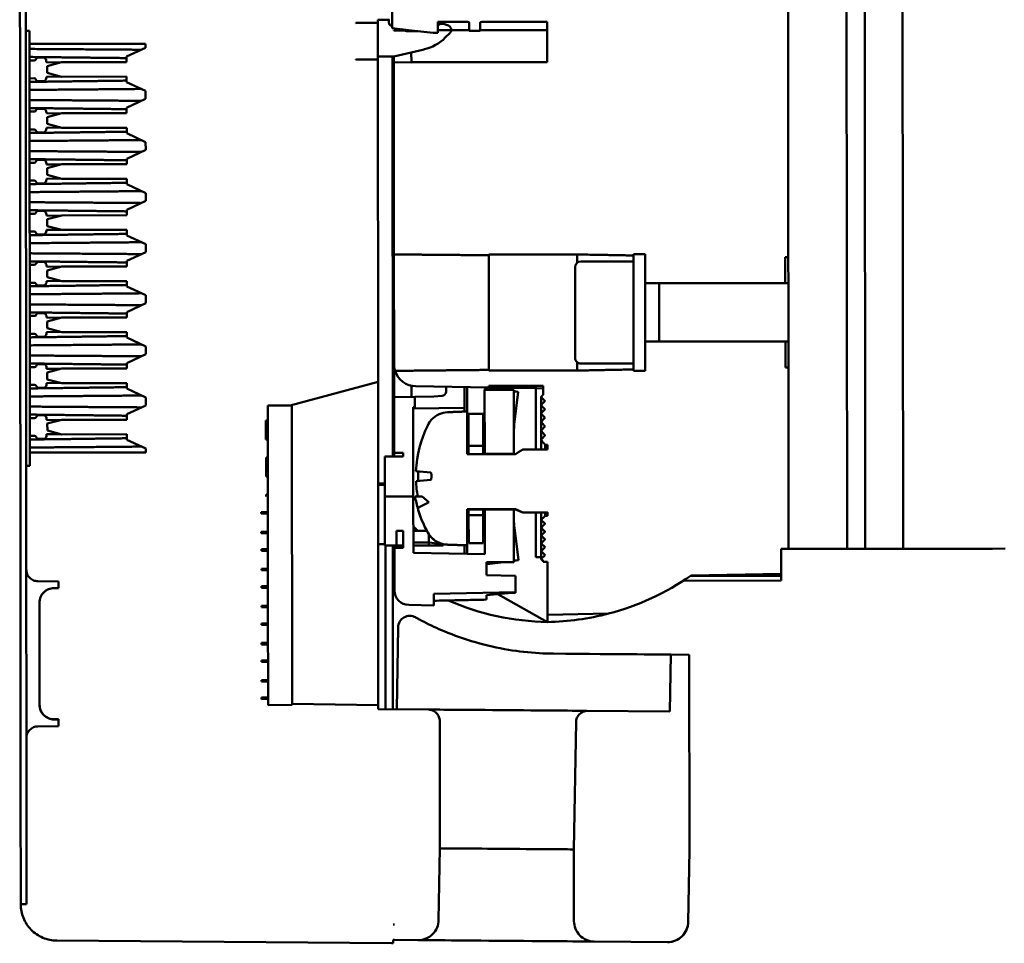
# Model space of a CAD drawing. Header units: millimetres. Extents: x 50 to 433, y -23 to 202.
# Tile 1 of 12: x 62 to 113, y -23 to 24. Entities that reach past the tile are written whole.
import ezdxf

# ---------------------------------------------------------------- set-up
doc = ezdxf.new("R2010")
doc.units = ezdxf.units.MM
doc.layers.add('Arêtes visibles(ISO)', color=7, linetype='Continuous', lineweight=50)

msp = doc.modelspace()

# ---------------------------------------------------------------- linework, layer by layer
at = {"layer": 'Arêtes visibles(ISO)'}
for p, q in [((101.81, 57.029), (101.858, -2.971)), ((104.81, 57.031), (104.858, -2.969)), ((105.747, 57.032), (105.795, -2.968)), ((107.739, -2.966), (107.691, 57.034)), ((62.67, 33.667), (62.679, 23.649)), ((81.503, 24.718), (81.503, 23.773)), ((80.753, 24.059), (79.628, 24.038)), ((79.628, 24.058), (80.753, 24.059)), ((79.628, 24.038), (79.628, 24.058)), ((80.753, 24.215), (81.353, 24.216)), ((80.753, 24.059), (80.753, 24.215)), ((80.754, 23.664), (80.753, 24.059)), ((81.33, 24.216), (81.33, 24.06)), ((81.429, 23.919), (81.503, 23.892)), ((81.503, 23.773), (82.479, 23.665)), ((83.843, 24.105), (85.381, 24.106)), ((83.844, 23.677), (83.843, 24.105)), ((84.184, 23.983), (84.386, 23.909)), ((85.456, 24.031), (85.456, 23.679)), ((86.019, 23.679), (86.018, 24.031)), ((86.093, 24.106), (89.453, 24.109)), ((89.453, 24.109), (89.454, 23.682)), ((62.679, 23.649), (62.866, 23.651)), ((62.697, 1.299), (62.679, 23.649)), ((62.866, 23.651), (62.866, 23.649)), ((62.866, 23.649), (62.867, 22.972)), ((80.755, 22.174), (80.754, 23.664)), ((82.208, 23.665), (81.579, 23.675)), ((81.579, 23.675), (81.579, 23.664)), ((81.579, 23.664), (82.208, 23.665)), ((81.976, 23.721), (82.126, 23.666)), ((82.13, 23.665), (82.23, 23.628)), ((82.208, 23.665), (82.479, 23.66)), ((82.23, 23.628), (82.811, 23.629)), ((82.479, 23.665), (82.479, 23.665)), ((82.479, 23.665), (82.479, 23.629)), ((82.481, 23.665), (83.604, 23.542)), ((83.604, 23.542), (83.844, 23.542)), ((85.456, 23.679), (83.844, 23.677)), ((83.844, 23.542), (83.844, 23.666)), ((84.468, 23.539), (84.224, 23.295)), ((85.456, 23.668), (85.456, 23.641)), ((85.456, 23.641), (86.019, 23.641)), ((89.454, 23.682), (86.019, 23.679)), ((86.019, 23.641), (86.019, 23.668)), ((89.454, 23.671), (89.455, 22.037)), ((62.867, 22.972), (68.829, 22.977)), ((62.867, 22.712), (62.867, 22.972)), ((68.829, 22.776), (67.855, 22.32)), ((68.829, 22.977), (68.829, 22.776)), ((62.867, 22.301), (62.867, 22.712)), ((62.867, 22.117), (62.867, 22.301)), ((63.279, 22.267), (63.63, 22.26)), ((67.855, 22.32), (67.855, 22.039)), ((81.478, 22.319), (80.896, 22.319)), ((81.505, 22.32), (81.521, 1.771)), ((83.14, 22.692), (81.58, 22.331)), ((81.58, 22.031), (81.58, 22.331)), ((82.479, 22.539), (82.48, 22.031)), ((62.867, 22.117), (63.105, 22.118)), ((62.868, 21.202), (62.867, 22.117)), ((63.73, 22.073), (63.73, 22.033)), ((63.73, 22.033), (64.462, 22.021)), ((64.517, 22.036), (63.768, 21.835)), ((63.768, 21.835), (63.768, 21.487)), ((67.855, 22.039), (64.517, 22.036)), ((80.755, 22.174), (79.63, 22.153)), ((79.63, 22.173), (80.755, 22.174)), ((79.63, 22.153), (79.63, 22.173)), ((80.768, 5.605), (80.755, 22.174)), ((82.48, 22.016), (81.58, 22.031)), ((81.58, 22.031), (81.588, 12.155)), ((89.455, 22.037), (82.48, 22.031)), ((82.48, 22.031), (82.48, 22.016)), ((64.462, 21.301), (63.731, 21.288)), ((63.731, 21.288), (63.731, 21.248)), ((63.768, 21.487), (64.518, 21.286)), ((64.518, 21.286), (67.856, 21.289)), ((67.856, 21.289), (67.856, 21.008)), ((63.106, 21.203), (62.868, 21.202)), ((62.868, 21.019), (62.868, 21.202)), ((62.869, 20.608), (62.868, 21.019)), ((63.631, 21.061), (63.28, 21.053)), ((67.856, 21.008), (68.831, 20.554)), ((62.869, 20.087), (62.869, 20.608)), ((68.831, 20.554), (68.831, 20.151)), ((62.869, 19.676), (62.869, 20.087)), ((68.831, 20.151), (67.857, 19.695)), ((62.869, 19.492), (62.869, 19.676)), ((62.869, 19.492), (63.107, 19.493)), ((62.87, 18.577), (62.869, 19.492)), ((63.281, 19.642), (63.632, 19.635)), ((63.732, 19.448), (63.732, 19.408)), ((63.732, 19.408), (64.464, 19.396)), ((64.52, 19.411), (63.77, 19.21)), ((67.857, 19.414), (64.52, 19.411)), ((67.857, 19.695), (67.857, 19.414)), ((63.77, 19.21), (63.77, 18.862)), ((63.77, 18.862), (64.52, 18.661)), ((63.108, 18.578), (62.87, 18.577)), ((62.87, 18.394), (62.87, 18.577)), ((62.871, 17.983), (62.87, 18.394)), ((63.633, 18.436), (63.282, 18.428)), ((64.464, 18.676), (63.733, 18.663)), ((63.733, 18.663), (63.733, 18.623)), ((64.52, 18.661), (67.858, 18.664)), ((67.858, 18.664), (67.858, 18.383)), ((67.858, 18.383), (68.833, 17.929)), ((62.871, 17.462), (62.871, 17.983)), ((68.833, 17.929), (68.834, 17.526)), ((62.871, 17.051), (62.871, 17.462)), ((68.834, 17.526), (67.859, 17.07)), ((62.872, 16.867), (62.871, 17.051)), ((62.872, 16.867), (63.11, 16.868)), ((62.872, 15.952), (62.872, 16.867)), ((63.283, 17.017), (63.634, 17.01)), ((63.734, 16.823), (63.734, 16.783)), ((63.734, 16.783), (64.466, 16.771)), ((64.522, 16.786), (63.772, 16.585)), ((67.859, 16.789), (64.522, 16.786)), ((67.859, 17.07), (67.859, 16.789)), ((63.772, 16.585), (63.772, 16.237)), ((63.772, 16.237), (64.522, 16.036)), ((63.11, 15.953), (62.872, 15.952)), ((62.872, 15.769), (62.872, 15.952)), ((62.873, 15.358), (62.872, 15.769)), ((63.635, 15.811), (63.284, 15.803)), ((64.466, 16.051), (63.735, 16.038)), ((63.735, 16.038), (63.735, 15.998)), ((64.522, 16.036), (67.86, 16.039)), ((67.86, 16.039), (67.86, 15.758)), ((67.86, 15.758), (68.835, 15.304)), ((62.873, 14.837), (62.873, 15.358)), ((68.835, 15.304), (68.836, 14.901)), ((62.874, 14.426), (62.873, 14.837)), ((68.836, 14.901), (67.861, 14.445)), ((62.874, 14.242), (62.874, 14.426)), ((62.874, 14.242), (63.112, 14.243)), ((62.874, 13.327), (62.874, 14.242)), ((63.285, 14.392), (63.636, 14.385)), ((63.736, 14.198), (63.736, 14.158)), ((64.524, 14.161), (63.774, 13.96)), ((67.861, 14.164), (64.524, 14.161)), ((67.861, 14.445), (67.861, 14.164)), ((63.736, 14.158), (64.468, 14.146)), ((63.774, 13.96), (63.774, 13.612)), ((63.112, 13.328), (62.874, 13.327)), ((62.875, 13.144), (62.874, 13.327)), ((63.637, 13.186), (63.286, 13.178)), ((64.468, 13.426), (63.737, 13.413)), ((63.737, 13.413), (63.737, 13.373)), ((63.774, 13.612), (64.524, 13.411)), ((64.524, 13.411), (67.862, 13.414)), ((67.862, 13.414), (67.862, 13.133)), ((62.875, 12.733), (62.875, 13.144)), ((62.875, 12.212), (62.875, 12.733)), ((67.862, 13.133), (68.837, 12.679)), ((68.837, 12.679), (68.838, 12.276)), ((62.876, 11.801), (62.875, 12.212)), ((68.838, 12.276), (67.863, 11.82)), ((81.592, 6.506), (81.588, 12.155)), ((86.463, 12.151), (91.001, 12.154)), ((86.463, 12.113), (86.463, 12.151)), ((91.001, 12.154), (91.001, 11.73)), ((93.893, 6.246), (93.888, 12.173)), ((94.488, 12.173), (93.888, 12.173)), ((94.491, 7.673), (94.488, 12.173)), ((62.876, 11.617), (62.876, 11.801)), ((63.287, 11.767), (63.638, 11.76)), ((67.863, 11.82), (67.863, 11.539)), ((86.468, 6.222), (86.463, 12.113)), ((91.188, 11.795), (93.888, 11.798)), ((101.688, 12.014), (101.846, 12.015)), ((101.689, 10.679), (101.688, 12.014)), ((62.876, 11.617), (63.114, 11.618)), ((62.877, 10.702), (62.876, 11.617)), ((63.738, 11.573), (63.738, 11.533)), ((63.738, 11.533), (64.47, 11.521)), ((64.526, 11.536), (63.776, 11.335)), ((63.776, 11.335), (63.776, 10.987)), ((67.863, 11.539), (64.526, 11.536)), ((90.892, 6.845), (90.888, 11.495)), ((63.115, 10.703), (62.877, 10.702)), ((62.877, 10.519), (62.877, 10.702)), ((64.471, 10.801), (63.739, 10.788)), ((63.739, 10.788), (63.739, 10.748)), ((63.776, 10.987), (64.526, 10.786)), ((64.526, 10.786), (67.864, 10.789)), ((67.864, 10.789), (67.864, 10.508)), ((94.489, 10.673), (101.847, 10.679)), ((95.204, 7.674), (95.201, 10.674)), ((62.877, 10.108), (62.877, 10.519)), ((63.639, 10.561), (63.288, 10.553)), ((67.864, 10.508), (68.84, 10.054)), ((62.877, 9.587), (62.877, 10.108)), ((68.84, 9.651), (67.865, 9.195)), ((68.84, 10.054), (68.84, 9.651)), ((62.878, 9.176), (62.877, 9.587)), ((62.878, 8.992), (62.878, 9.176)), ((63.289, 9.142), (63.64, 9.135)), ((67.865, 9.195), (67.865, 8.914)), ((62.878, 8.992), (63.116, 8.993)), ((62.879, 8.077), (62.878, 8.992)), ((63.74, 8.948), (63.74, 8.908)), ((63.74, 8.908), (64.472, 8.896)), ((64.528, 8.911), (63.778, 8.71)), ((63.778, 8.71), (63.778, 8.362)), ((67.865, 8.914), (64.528, 8.911)), ((64.473, 8.176), (63.741, 8.163)), ((63.741, 8.163), (63.741, 8.123)), ((63.778, 8.362), (64.529, 8.161)), ((64.529, 8.161), (67.866, 8.164)), ((67.866, 8.164), (67.866, 7.883)), ((63.117, 8.078), (62.879, 8.077)), ((62.879, 7.894), (62.879, 8.077)), ((62.879, 7.483), (62.879, 7.894)), ((63.641, 7.936), (63.29, 7.928)), ((67.866, 7.883), (68.842, 7.429)), ((94.491, 7.673), (101.85, 7.679)), ((94.493, 6.173), (94.491, 7.673)), ((101.692, 6.345), (101.691, 7.679)), ((62.88, 6.962), (62.879, 7.483)), ((68.842, 7.429), (68.842, 7.026)), ((62.88, 6.551), (62.88, 6.962)), ((68.842, 7.026), (67.867, 6.57)), ((91.005, 6.611), (91.005, 6.188)), ((62.88, 6.367), (62.88, 6.551)), ((62.88, 6.367), (63.118, 6.368)), ((62.881, 5.452), (62.88, 6.367)), ((63.291, 6.517), (63.642, 6.51)), ((63.743, 6.323), (63.743, 6.283)), ((63.743, 6.283), (64.474, 6.271)), ((64.53, 6.286), (63.78, 6.085)), ((63.78, 6.085), (63.781, 5.737)), ((67.868, 6.289), (64.53, 6.286)), ((67.867, 6.57), (67.868, 6.289)), ((81.592, 6.506), (81.596, 1.771)), ((86.468, 6.185), (86.468, 6.222)), ((91.005, 6.188), (86.468, 6.185)), ((91.192, 6.545), (93.892, 6.548)), ((93.893, 6.173), (93.893, 6.246)), ((94.493, 6.173), (93.893, 6.173)), ((101.851, 6.346), (101.692, 6.345)), ((63.781, 5.737), (64.531, 5.536)), ((76.262, 4.393), (80.768, 5.605)), ((80.768, 5.242), (80.768, 5.605)), ((63.119, 5.453), (62.881, 5.452)), ((62.881, 5.269), (62.881, 5.452)), ((62.881, 4.858), (62.881, 5.269)), ((63.643, 5.311), (63.292, 5.303)), ((64.475, 5.551), (63.743, 5.538)), ((63.743, 5.538), (63.743, 5.498)), ((64.531, 5.536), (67.868, 5.539)), ((67.868, 5.539), (67.868, 5.258)), ((67.868, 5.258), (68.844, 4.804)), ((80.768, 5.242), (80.781, -10.638)), ((82.493, 5.394), (82.493, 5.404)), ((82.494, 4.83), (82.493, 5.394)), ((82.493, 5.394), (82.551, 5.394)), ((82.699, 5.382), (86.468, 5.319)), ((84.264, 5.113), (84.264, 5.356)), ((85.202, 5.34), (85.202, 4.279)), ((85.344, 4.086), (85.343, 5.338)), ((87.743, 5.193), (86.243, 5.191)), ((86.243, 5.191), (86.246, 1.91)), ((86.496, 5.281), (86.289, 5.293)), ((86.289, 5.293), (87.105, 5.192)), ((86.468, 5.407), (89.243, 5.41)), ((86.468, 5.319), (86.468, 5.407)), ((88.868, 5.279), (86.468, 5.319)), ((87.21, 5.192), (86.496, 5.281)), ((87.746, 1.911), (87.743, 5.193)), ((87.973, 5.098), (87.759, 5.124)), ((87.973, 5.098), (87.766, 5.11)), ((87.768, 3.423), (87.973, 5.098)), ((88.868, 5.409), (88.868, 5.279)), ((88.871, 2.128), (88.868, 5.279)), ((88.868, 5.279), (89.243, 5.273)), ((89.243, 5.41), (89.244, 4.94)), ((62.882, 4.337), (62.881, 4.858)), ((68.844, 4.804), (68.844, 4.401)), ((82.652, 4.833), (81.602, 4.813)), ((81.602, 4.813), (81.604, 1.959)), ((82.652, 4.833), (83.627, 4.85)), ((82.652, 4.308), (82.652, 4.833)), ((83.627, 4.85), (84.059, 4.889)), ((89.144, 4.413), (89.144, 4.835)), ((62.882, 3.926), (62.882, 4.337)), ((68.844, 4.401), (67.869, 3.945)), ((75.107, 4.392), (76.262, 4.393)), ((75.107, 3.624), (75.107, 4.392)), ((76.344, 4.393), (76.344, 4.053)), ((76.356, -10.564), (76.344, 4.053)), ((82.577, 4.306), (82.652, 4.308)), ((82.581, -0.275), (82.577, 4.306)), ((82.578, 4.231), (85.202, 4.279)), ((85.202, 4.279), (85.203, 4.081)), ((85.346, 1.89), (85.344, 4.086)), ((89.144, 3.984), (89.144, 4.413)), ((62.882, 3.742), (62.882, 3.926)), ((62.882, 3.742), (63.12, 3.743)), ((62.883, 2.827), (62.882, 3.742)), ((63.293, 3.892), (63.644, 3.885)), ((63.745, 3.698), (63.745, 3.658)), ((63.745, 3.658), (64.476, 3.646)), ((64.532, 3.661), (63.782, 3.46)), ((67.87, 3.664), (64.532, 3.661)), ((67.869, 3.945), (67.87, 3.664)), ((75.013, 2.649), (75.012, 3.624)), ((75.012, 3.624), (75.107, 3.624)), ((75.107, 3.624), (75.108, 2.649)), ((85.419, 3.966), (85.421, 2.326)), ((86.169, 3.966), (85.419, 3.966)), ((86.171, 2.326), (86.169, 3.966)), ((89.145, 3.548), (89.144, 3.984)), ((89.145, 3.099), (89.145, 3.548)), ((63.782, 3.46), (63.783, 3.112)), ((63.783, 3.112), (64.533, 2.911)), ((89.145, 2.627), (89.145, 3.099)), ((63.121, 2.828), (62.883, 2.827)), ((62.883, 2.644), (62.883, 2.827)), ((62.883, 2.233), (62.883, 2.644)), ((63.645, 2.686), (63.294, 2.678)), ((64.477, 2.926), (63.745, 2.913)), ((63.745, 2.913), (63.745, 2.873)), ((64.533, 2.911), (67.87, 2.914)), ((67.87, 2.914), (67.871, 2.633)), ((67.871, 2.633), (68.846, 2.179)), ((75.108, 2.649), (75.013, 2.649)), ((75.109, 1.719), (75.108, 2.649)), ((89.146, 2.128), (89.145, 2.627)), ((62.884, 1.972), (62.883, 2.233)), ((68.846, 2.179), (68.846, 1.977)), ((85.421, 2.326), (86.171, 2.326)), ((85.421, 1.89), (85.421, 2.326)), ((86.171, 2.326), (86.171, 1.891)), ((89.471, 2.128), (88.196, 2.127)), ((89.346, 2.377), (89.471, 2.377)), ((89.346, 2.377), (89.346, 2.128)), ((89.471, 2.377), (89.471, 2.128)), ((68.846, 1.977), (62.884, 1.972)), ((62.884, 1.972), (62.884, 1.298)), ((75.017, 0.744), (75.015, 1.719)), ((75.015, 1.719), (75.109, 1.719)), ((75.109, 1.719), (75.11, 0.744)), ((82.054, 1.772), (81.117, 1.771)), ((81.117, 1.771), (81.119, -0.277)), ((81.604, 1.959), (82.054, 1.959)), ((81.604, 1.771), (81.604, 1.959)), ((82.054, 1.959), (82.054, 1.772)), ((87.828, 1.892), (85.346, 1.89)), ((86.246, 1.91), (87.746, 1.911)), ((86.246, 1.891), (86.246, 1.91)), ((87.746, 1.911), (87.746, 1.892)), ((62.884, 1.298), (62.697, 1.299)), ((62.697, 1.299), (62.698, -0.291)), ((82.718, 1.02), (83.487, 0.953)), ((75.11, 0.744), (75.017, 0.744)), ((75.11, -0.186), (75.11, 0.744)), ((83.487, 0.576), (82.719, 0.508)), ((82.827, 1.01), (82.827, 0.517)), ((81.118, 0.391), (80.772, 0.394)), ((80.772, 0.319), (81.118, 0.316)), ((62.698, -0.291), (62.701, -4.035)), ((75.019, -0.281), (75.018, -0.186)), ((75.018, -0.186), (75.11, -0.186)), ((75.11, -0.186), (75.11, -0.281)), ((75.111, -1.086), (75.11, -0.281)), ((81.119, -0.277), (82.581, -0.275)), ((81.119, -0.277), (81.121, -2.804)), ((82.583, -3.177), (82.581, -0.275)), ((82.668, -0.275), (83.044, -0.275)), ((83.044, -0.275), (83.378, -0.582)), ((82.828, -0.925), (82.828, -0.937)), ((82.828, -0.937), (82.828, -0.949)), ((85.348, -0.935), (87.83, -0.933)), ((85.35, -2.791), (85.348, -0.935)), ((85.348, -0.947), (87.83, -0.945)), ((85.424, -1.249), (85.423, -0.947)), ((86.173, -0.946), (86.174, -1.248)), ((87.748, -0.945), (86.248, -0.947)), ((86.248, -0.947), (86.248, -0.946)), ((86.248, -0.947), (86.25, -3.238)), ((87.751, -3.657), (87.748, -0.945)), ((87.748, -0.945), (87.748, -0.945)), ((87.83, -0.945), (87.83, -0.933)), ((87.83, -0.945), (88.198, -1.107)), ((74.774, -1.087), (75.111, -1.086)), ((74.774, -1.162), (74.774, -1.087)), ((75.111, -1.161), (74.774, -1.162)), ((75.111, -1.086), (75.111, -1.161)), ((75.112, -2.091), (75.111, -1.161)), ((86.174, -1.248), (85.424, -1.249)), ((85.424, -1.249), (85.425, -2.678)), ((86.175, -2.678), (86.174, -1.248)), ((88.198, -1.096), (89.473, -1.095)), ((88.198, -1.107), (88.198, -1.096)), ((88.198, -1.107), (88.198, -1.096)), ((88.198, -1.107), (89.473, -1.106)), ((88.875, -3.391), (88.873, -1.106)), ((89.149, -1.485), (89.148, -1.106)), ((89.149, -1.494), (89.149, -1.485)), ((89.149, -1.887), (89.149, -1.494)), ((89.149, -1.494), (89.345, -1.69)), ((89.349, -1.106), (89.349, -1.283)), ((89.474, -1.283), (89.349, -1.283)), ((89.473, -1.095), (89.474, -1.283)), ((82.808, -2.053), (82.582, -1.828)), ((87.98, -3.562), (87.772, -1.887)), ((89.149, -1.895), (89.149, -1.887)), ((89.149, -2.289), (89.149, -1.895)), ((89.149, -1.895), (89.346, -2.091)), ((74.774, -2.092), (75.112, -2.091)), ((74.774, -2.167), (74.774, -2.092)), ((75.112, -2.166), (74.774, -2.167)), ((75.112, -2.091), (75.112, -2.166)), ((75.113, -2.991), (75.112, -2.166)), ((81.72, -2.054), (82.058, -2.053)), ((81.721, -2.804), (81.72, -2.054)), ((82.058, -2.053), (82.058, -2.916)), ((83.276, -2.053), (82.583, -2.053)), ((83.37, -2.217), (83.371, -2.652)), ((89.149, -2.295), (89.149, -2.289)), ((89.15, -2.69), (89.149, -2.295)), ((89.149, -2.295), (89.347, -2.492)), ((74.775, -2.992), (75.113, -2.991)), ((74.775, -3.067), (74.775, -2.992)), ((75.113, -2.991), (75.113, -3.066)), ((80.775, -2.732), (81.121, -2.729)), ((81.121, -2.804), (81.721, -2.804)), ((81.15, -2.804), (81.157, -11.212)), ((81.532, -11.215), (81.525, -2.804)), ((81.6, -2.804), (81.6, -3.301)), ((81.608, -2.916), (81.608, -2.804)), ((82.058, -2.916), (81.608, -2.916)), ((81.608, -2.916), (81.61, -5.104)), ((81.721, -2.804), (82.058, -2.803)), ((82.583, -2.653), (83.371, -2.652)), ((82.583, -2.803), (83.371, -2.802)), ((84.118, -2.735), (83.371, -2.652)), ((83.371, -2.652), (83.371, -2.802)), ((83.371, -2.802), (84.121, -2.802)), ((84.121, -2.802), (84.121, -2.735)), ((84.335, -2.756), (85.35, -2.791)), ((84.335, -2.762), (85.35, -2.797)), ((85.208, -2.792), (85.209, -3.221)), ((85.35, -2.797), (85.35, -2.791)), ((85.35, -3.223), (85.35, -2.797)), ((85.425, -2.678), (86.175, -2.678)), ((85.425, -2.678), (85.425, -2.684)), ((85.425, -2.684), (86.175, -2.684)), ((86.175, -2.678), (86.175, -2.684)), ((89.15, -2.69), (89.35, -2.891)), ((89.15, -2.696), (89.15, -2.69)), ((89.15, -3.091), (89.15, -2.696)), ((89.15, -2.696), (89.347, -2.893)), ((89.35, -2.891), (89.15, -3.091)), ((101.476, -4.262), (101.475, -2.971)), ((101.475, -2.971), (101.858, -2.971)), ((101.858, -2.971), (104.483, -2.969)), ((104.858, -2.969), (104.483, -2.969)), ((104.858, -2.969), (105.795, -2.968)), ((105.864, -2.968), (105.795, -2.968)), ((105.864, -2.968), (107.08, -2.967)), ((107.08, -2.967), (107.739, -2.966)), ((107.739, -2.966), (112.328, -2.963)), ((112.328, -2.963), (112.986, -2.962)), ((75.113, -3.066), (74.775, -3.067)), ((75.113, -3.996), (75.113, -3.066)), ((81.6, -3.301), (81.6, -3.613)), ((81.6, -3.301), (81.609, -3.301)), ((86.25, -3.238), (82.583, -3.177)), ((89.15, -3.396), (88.875, -3.391)), ((89.15, -3.091), (89.35, -3.292)), ((89.15, -3.097), (89.15, -3.091)), ((89.15, -3.492), (89.15, -3.097)), ((89.15, -3.097), (89.348, -3.294)), ((89.35, -3.292), (89.15, -3.492)), ((89.15, -3.492), (89.25, -3.593)), ((89.15, -3.497), (89.15, -3.492)), ((89.15, -3.497), (89.25, -3.597)), ((62.701, -4.035), (62.708, -12.695)), ((74.776, -3.997), (75.113, -3.996)), ((74.776, -4.072), (74.776, -3.997)), ((75.113, -3.996), (75.113, -4.071)), ((86.334, -3.658), (87.751, -3.657)), ((86.334, -4.325), (86.334, -3.658)), ((87.112, -3.658), (86.334, -3.756)), ((86.334, -3.758), (86.503, -3.747)), ((87.217, -3.658), (86.503, -3.747)), ((87.98, -3.562), (87.766, -3.589)), ((87.773, -3.575), (87.98, -3.562)), ((89.25, -3.593), (89.251, -3.646)), ((89.251, -3.646), (89.476, -3.645)), ((89.476, -3.645), (89.478, -6.356)), ((75.113, -4.071), (74.776, -4.072)), ((75.114, -4.896), (75.113, -4.071)), ((87.834, -4.35), (86.334, -4.325)), ((87.835, -5.2), (87.834, -4.35)), ((96.836, -4.353), (101.476, -4.35)), ((96.845, -4.346), (101.476, -4.262)), ((101.476, -4.262), (101.476, -4.35)), ((101.476, -4.35), (101.476, -4.606)), ((63.291, -4.636), (64.351, -4.653)), ((64.127, -4.986), (64.352, -4.986)), ((64.352, -4.992), (64.13, -4.992)), ((64.351, -4.653), (64.352, -4.992)), ((74.777, -4.897), (75.114, -4.896)), ((74.777, -4.972), (74.777, -4.897)), ((75.114, -4.971), (74.777, -4.972)), ((75.114, -4.896), (75.114, -4.971)), ((75.115, -5.901), (75.114, -4.971)), ((96.451, -4.61), (101.476, -4.606)), ((83.635, -5.276), (87.835, -5.2)), ((83.636, -5.875), (83.635, -5.276)), ((86.335, -5.352), (86.335, -5.561)), ((89.477, -6.731), (86.923, -5.295)), ((87.835, -5.228), (87.835, -5.2)), ((63.377, -5.737), (63.381, -10.987)), ((63.381, -5.744), (63.385, -10.98)), ((74.777, -5.902), (75.115, -5.901)), ((74.777, -5.977), (74.777, -5.902)), ((75.115, -5.976), (74.777, -5.977)), ((75.115, -5.901), (75.115, -5.976)), ((75.116, -6.801), (75.115, -5.976)), ((82.348, -5.853), (83.636, -5.875)), ((89.478, -6.356), (92.61, -6.299)), ((89.478, -6.356), (89.478, -6.731)), ((74.778, -6.802), (75.116, -6.801)), ((74.778, -6.877), (74.778, -6.802)), ((75.116, -6.876), (74.778, -6.877)), ((75.116, -6.801), (75.116, -6.876)), ((75.116, -7.806), (75.116, -6.876)), ((81.801, -7.005), (81.731, -11.216)), ((89.478, -6.731), (89.477, -6.731)), ((74.779, -7.807), (75.116, -7.806)), ((74.779, -7.882), (74.779, -7.807)), ((75.116, -7.881), (74.779, -7.882)), ((75.116, -7.806), (75.116, -7.881)), ((75.117, -8.706), (75.116, -7.881)), ((95.802, -8.405), (95.753, -11.327)), ((96.752, -8.412), (95.802, -8.405)), ((96.76, -18.46), (96.752, -8.412)), ((96.754, -8.412), (96.762, -18.46)), ((74.78, -8.707), (75.117, -8.706)), ((74.78, -8.782), (74.78, -8.707)), ((75.117, -8.781), (74.78, -8.782)), ((75.117, -8.706), (75.117, -8.781)), ((75.118, -9.711), (75.117, -8.781)), ((74.78, -9.712), (75.118, -9.711)), ((74.781, -9.787), (74.78, -9.712)), ((75.118, -9.786), (74.781, -9.787)), ((75.118, -9.711), (75.118, -9.786)), ((75.119, -10.611), (75.118, -9.786)), ((74.781, -10.612), (75.119, -10.611)), ((74.781, -10.687), (74.781, -10.612)), ((75.119, -10.611), (75.119, -10.686)), ((76.356, -10.938), (76.356, -10.564)), ((75.119, -10.686), (74.781, -10.687)), ((75.119, -10.996), (75.119, -10.686)), ((76.356, -10.995), (75.119, -10.996)), ((80.782, -11.011), (76.356, -10.938)), ((76.356, -10.938), (76.356, -10.995)), ((80.782, -11.011), (80.781, -10.638)), ((80.782, -11.209), (80.782, -11.011)), ((83.386, -11.229), (80.782, -11.209)), ((95.753, -11.327), (91.501, -11.294)), ((64.357, -12.074), (63.297, -12.093)), ((64.132, -11.736), (64.357, -11.736)), ((64.135, -11.73), (64.357, -11.73)), ((64.357, -11.73), (64.357, -12.074)), ((83.943, -18.359), (83.938, -11.827)), ((90.94, -11.882), (90.831, -18.413)), ((62.708, -12.695), (62.715, -21.229)), ((83.882, -22.043), (83.943, -18.359)), ((90.831, -18.413), (90.834, -22.098)), ((96.698, -22.144), (96.76, -18.46)), ((96.701, -22.144), (96.762, -18.46)), ((81.54, -22.266), (81.54, -22.265)), ((81.54, -22.265), (81.615, -22.266)), ((81.615, -22.266), (81.54, -22.266)), ((64.275, -23.103), (81.466, -23.239)), ((81.466, -23.239), (81.466, -23.239)), ((81.466, -23.239), (81.541, -23.239)), ((81.541, -23.239), (81.541, -23.066)), ((81.541, -23.066), (81.616, -23.066)), ((81.616, -23.066), (82.822, -23.075)), ((91.877, -23.147), (95.64, -23.177))]:
    msp.add_line(p, q, dxfattribs=at)
for centre, radius, start, end in [((81.48, 24.06), 0.15, 180.026, 250.1331), ((84.056, 23.629), 0.376, 70.1071, 124.4409), ((84.309, 23.698), 0.225, 354.9298, 69.966), ((85.381, 24.031), 0.075, 0.0461, 90.0461), ((86.093, 24.031), 0.075, 90.0461, 180.0461), ((82.633, 24.882), 2.247, 283.0273, 315.0716), ((84.309, 23.698), 0.225, 315.0367, 352.112), ((80.896, 24.06), 1.741, 265.3546, 270.0253), ((81.479, 22.752), 0.433, 269.8978, 283.4393), ((63.105, 22.211), 0.0938, 270.0461, 334.2421), ((63.106, 21.109), 0.0938, 25.8501, 90.0461), ((63.107, 19.586), 0.0938, 270.0461, 334.2421), ((63.108, 18.484), 0.0938, 25.8501, 90.0461), ((63.11, 16.961), 0.0938, 270.0461, 334.2421), ((63.11, 15.859), 0.0938, 25.8501, 90.0461), ((63.112, 14.336), 0.0938, 270.0461, 334.2421), ((63.113, 13.234), 0.0937, 25.8501, 90.0461), ((63.114, 11.711), 0.0938, 270.0461, 334.2421), ((91.188, 11.495), 0.3, 90.0461, 180.0461), ((63.115, 10.609), 0.0937, 25.8501, 90.0461), ((63.116, 9.086), 0.0938, 270.0461, 334.2421), ((63.117, 7.984), 0.0937, 25.8501, 90.0461), ((91.192, 6.845), 0.3, 180.0461, 270.0461), ((63.118, 6.461), 0.0938, 270.0461, 334.2421), ((82.717, 6.507), 1.125, 197.266, 269.0461), ((63.119, 5.359), 0.0938, 25.8501, 90.0461), ((84.039, 5.113), 0.225, 275.0461, 0.0461), ((63.12, 3.836), 0.0938, 270.0461, 334.2421), ((63.121, 2.734), 0.0938, 25.8501, 90.0461), ((82.953, -0.949), 0.124, 180.0461, 196.9905), ((88.572, 0.768), 5.997, 196.8821, 208.9964), ((88.572, 0.768), 6, 196.9905, 209.0558), ((84.376, -1.563), 1.2, 209.0558, 268.0461), ((82.35, -3.612), 0.75, 180.0461, 188.6056), ((89.235, 6.595), 13.328, 284.6689, 304.8234), ((82.36, -5.103), 0.75, 180.0461, 269.0461), ((89.7, 6.595), 13.328, 246.4505, 269.0434), ((82.401, -7.015), 0.6, 60.9406, 179.0461), ((89.235, 6.595), 13.328, 271.0461, 284.6689), ((95.651, -22.127), 1.05, 269.5461, 359.0461)]:
    msp.add_arc(centre, radius, start, end, dxfattribs=at)
for centre, major_axis, ratio, start_param, end_param in [((63.392, 22.073), (0.004, 0.225), 0.999999, 0.549204, 1.140584), ((63.505, 22.073), (0.004, 0.225), 0.999999, 4.732542, 5.714974), ((63.506, 21.248), (-0.225, -0.005), 0.999999, 2.139008, 3.12144), ((63.393, 21.248), (-0.225, -0.005), 0.999999, 0.430212, 1.021592), ((63.394, 19.448), (0.004, 0.225), 0.999999, 0.549204, 1.140584), ((63.507, 19.448), (0.004, 0.225), 0.999999, 4.732542, 5.714974), ((63.395, 18.623), (-0.225, -0.005), 0.999999, 0.430212, 1.021592), ((63.508, 18.623), (-0.225, -0.005), 0.999999, 2.139008, 3.12144), ((63.397, 16.823), (0.004, 0.225), 0.999999, 0.549204, 1.140584), ((63.509, 16.823), (0.004, 0.225), 0.999999, 4.732542, 5.714974), ((63.397, 15.998), (-0.225, -0.005), 0.999999, 0.430212, 1.021592), ((63.51, 15.998), (-0.225, -0.005), 0.999999, 2.139008, 3.12144), ((63.399, 14.198), (0.004, 0.225), 0.999999, 0.549204, 1.140584), ((63.511, 14.198), (0.004, 0.225), 0.999999, 4.732542, 5.714974), ((63.399, 13.373), (-0.225, -0.005), 0.999999, 0.430212, 1.021592), ((63.512, 13.373), (-0.225, -0.005), 0.999999, 2.139008, 3.12144), ((63.401, 11.573), (0.004, 0.225), 0.999999, 0.549204, 1.140584), ((63.513, 11.573), (0.004, 0.225), 0.999999, 4.732542, 5.714974), ((63.401, 10.748), (-0.225, -0.005), 0.999999, 0.430212, 1.021592), ((63.514, 10.748), (-0.225, -0.005), 0.999999, 2.139008, 3.12144), ((63.403, 8.948), (0.004, 0.225), 0.999999, 0.549204, 1.140584), ((63.515, 8.948), (0.004, 0.225), 0.999999, 4.732542, 5.714974), ((63.516, 8.123), (-0.225, -0.005), 0.999999, 2.139008, 3.12144), ((63.404, 8.123), (-0.225, -0.005), 0.999999, 0.430212, 1.021592), ((63.405, 6.323), (0.004, 0.225), 0.999999, 0.549204, 1.140584), ((63.518, 6.323), (0.004, 0.225), 0.999999, 4.732542, 5.714974), ((63.406, 5.498), (-0.225, -0.005), 0.999999, 0.430212, 1.021592), ((63.518, 5.498), (-0.225, -0.005), 0.999999, 2.139008, 3.12144), ((77.711, 4.394), (-1.449, -0.001), 0.00001, 0.002777, 0.341391), ((63.407, 3.698), (0.004, 0.225), 0.999999, 0.549204, 1.140584), ((63.52, 3.698), (0.004, 0.225), 0.999999, 4.732542, 5.714974), ((88.572, 0.769), (-5.859, -0.005), 1, 5.822096, 6.239647), ((63.408, 2.873), (-0.225, -0.005), 0.999999, 0.430212, 1.021592), ((63.52, 2.873), (-0.225, -0.005), 0.999999, 2.139008, 3.12144), ((88.572, 0.769), (-5.859, -0.005), 1, 0.043899, 0.178441), ((88.539, 0.732), (4.413, -4.047), 0.991666, 4.057796, 4.172874), ((89.86, -16.492), (19.626, 0.016), 0.577086, 1.673709, 1.75093), ((89.894, 6.47), (-10.648, 10.319), 1, 1.83334, 1.842445), ((87.467, -8.338), (8.337, -0.066), 0.00001, 4.992943, 6.258427), ((87.467, -8.338), (9.287, -0.074), 0.00001, 6.282814, 6.304682), ((87.444, -11.261), (4.063, -0.032), 0.00001, 3.191428, 6.233009), ((87.387, -18.386), (3.45, -0.027), 0.00001, 3.200292, 6.224091), ((87.387, -18.386), (9.375, -0.074), 0.00001, 6.283052, 6.304716), ((87.35, -23.111), (-4.532, 0.036), 0.00001, 0.045377, 3.097323)]:
    msp.add_ellipse(centre, major_axis=major_axis, ratio=ratio, start_param=start_param, end_param=end_param, dxfattribs=at)
for points, knots in [([(62.415, -21.229), (62.412, -17.778), (62.409, -14.326), (62.403, -6.567), (62.399, -2.26), (62.394, 5.017), (62.391, 7.985), (62.387, 12.809), (62.386, 14.665), (62.381, 20.231), (62.378, 23.942), (62.372, 31.409), (62.369, 35.165), (62.365, 40.571), (62.364, 42.222), (62.362, 43.872)], [-4.330181, -4.330181, -4.330181, -4.330181, -2.949646, -2.949646, -1.226563, -1.226563, -0.039099, -0.039099, 0.703066, 0.703066, 2.187396, 2.187396, 3.689783, 3.689783, 4.35, 4.35, 4.35, 4.35]), ([(81.643, 6.173), (81.627, 6.226), (81.612, 6.285), (81.596, 6.399), (81.592, 6.451), (81.592, 6.506)], [2.33000792, 2.33000792, 2.33000792, 2.33000792, 2.38253362, 2.38253362, 2.42057248, 2.42057248, 2.42057248, 2.42057248]), ([(86.243, 5.191), (86.243, 5.209), (86.247, 5.226), (86.262, 5.26), (86.274, 5.277), (86.289, 5.293)], [0, 0, 0, 0, 0.0430199, 0.0430199, 0.08603981, 0.08603981, 0.08603981, 0.08603981]), ([(87.766, 5.11), (87.759, 5.124), (87.753, 5.138), (87.745, 5.166), (87.743, 5.179), (87.743, 5.193)], [0, 0, 0, 0, 0.03060343, 0.03060343, 0.06120685, 0.06120685, 0.06120685, 0.06120685]), ([(84.33, 4.048), (84.192, 4.042), (84.038, 4.006), (83.775, 3.889), (83.627, 3.78), (83.448, 3.584), (83.376, 3.479), (83.323, 3.372)], [1.5327493, 1.5327493, 1.5327493, 1.5327493, 1.5863055, 1.5863055, 1.6477089, 1.6477089, 1.6923415, 1.6923415, 1.6923415, 1.6923415]), ([(87.745, 2.972), (87.745, 3.047), (87.747, 3.122), (87.754, 3.273), (87.76, 3.348), (87.768, 3.423)], [0, 0, 0, 0, 0.03060343, 0.03060343, 0.06120685, 0.06120685, 0.06120685, 0.06120685]), ([(82.828, -0.925), (82.828, -0.91), (82.832, -0.892), (82.844, -0.863), (82.854, -0.848), (82.874, -0.829), (82.885, -0.82), (82.897, -0.815)], [0.02470436, 0.02470436, 0.02470436, 0.02470436, 0.03086166, 0.03086166, 0.03700288, 0.03700288, 0.04202941, 0.04202941, 0.04202941, 0.04202941]), ([(82.897, -0.824), (82.885, -0.83), (82.874, -0.839), (82.854, -0.859), (82.844, -0.874), (82.832, -0.903), (82.828, -0.921), (82.828, -0.948), (82.83, -0.961), (82.834, -0.973)], [0.05662088, 0.05662088, 0.05662088, 0.05662088, 0.06165462, 0.06165462, 0.06782794, 0.06782794, 0.0740213, 0.0740213, 0.07864726, 0.07864726, 0.07864726, 0.07864726]), ([(87.772, -1.887), (87.764, -1.812), (87.758, -1.737), (87.751, -1.587), (87.749, -1.512), (87.749, -1.436)], [0, 0, 0, 0, 0.03060343, 0.03060343, 0.06120685, 0.06120685, 0.06120685, 0.06120685]), ([(83.327, -2.139), (83.382, -2.237), (83.454, -2.332), (83.633, -2.511), (83.781, -2.609), (84.042, -2.717), (84.197, -2.752), (84.335, -2.756)], [0.7897296, 0.7897296, 0.7897296, 0.7897296, 0.8316691, 0.8316691, 0.8909161, 0.8909161, 0.9446133, 0.9446133, 0.9446133, 0.9446133]), ([(62.701, -4.035), (62.701, -4.11), (62.718, -4.197), (62.775, -4.334), (62.825, -4.408), (62.929, -4.512), (63.003, -4.562), (63.137, -4.617), (63.219, -4.634), (63.291, -4.636)], [0.1185354, 0.1185354, 0.1185354, 0.1185354, 0.1482, 0.1482, 0.1778514, 0.1778514, 0.20748, 0.20748, 0.2357013, 0.2357013, 0.2357013, 0.2357013]), ([(87.751, -3.657), (87.751, -3.644), (87.752, -3.63), (87.76, -3.603), (87.766, -3.589), (87.773, -3.575)], [0, 0, 0, 0, 0.03060343, 0.03060343, 0.06120685, 0.06120685, 0.06120685, 0.06120685]), ([(63.377, -5.737), (63.377, -5.639), (63.396, -5.542), (63.47, -5.362), (63.524, -5.279), (63.662, -5.14), (63.743, -5.085), (63.924, -5.007), (64.022, -4.987), (64.123, -4.986), (64.125, -4.986), (64.127, -4.986)], [0, 0, 0, 0, 0.0390599, 0.0390599, 0.0781243, 0.0781243, 0.1171932, 0.1171932, 0.1568685, 0.1568685, 0.1575903, 0.1575903, 0.1575903, 0.1575903]), ([(64.13, -4.992), (64.079, -4.992), (64.029, -4.997), (63.931, -5.018), (63.883, -5.032), (63.747, -5.09), (63.666, -5.146), (63.529, -5.285), (63.474, -5.367), (63.4, -5.548), (63.381, -5.646), (63.381, -5.744)], [-0.1575206, -0.1575206, -0.1575206, -0.1575206, -0.1374592, -0.1374592, -0.1173981, -0.1173981, -0.0783673, -0.0783673, -0.0392468, -0.0392468, 0, 0, 0, 0]), ([(83.635, -5.638), (83.815, -5.634), (83.995, -5.63), (84.355, -5.623), (84.535, -5.62), (84.895, -5.612), (85.075, -5.609), (85.435, -5.601), (85.615, -5.598), (85.975, -5.591), (86.155, -5.587), (86.335, -5.583)], [0.0999408, 0.0999408, 0.0999408, 0.0999408, 0.1719557, 0.1719557, 0.2439705, 0.2439705, 0.3159854, 0.3159854, 0.3880002, 0.3880002, 0.4600151, 0.4600151, 0.4600151, 0.4600151]), ([(83.139, -6.729), (83.088, -6.703), (83.035, -6.675), (82.925, -6.617), (82.868, -6.587), (82.811, -6.556)], [0, 0, 0, 0, 0.02617893, 0.02617893, 0.05283717, 0.05283717, 0.05283717, 0.05283717]), ([(89.777, -8.357), (89.539, -8.355), (89.298, -8.347), (88.523, -8.303), (87.985, -8.243), (86.346, -7.971), (85.193, -7.637), (83.805, -7.055), (83.463, -6.895), (83.139, -6.729)], [4.8754281, 4.8754281, 4.8754281, 4.8754281, 4.9697462, 4.9697462, 5.179499, 5.179499, 5.6344598, 5.6344598, 5.7909043, 5.7909043, 5.7909043, 5.7909043]), ([(63.381, -10.987), (63.382, -11.084), (63.401, -11.181), (63.475, -11.362), (63.529, -11.444), (63.667, -11.583), (63.748, -11.638), (63.93, -11.715), (64.028, -11.736), (64.129, -11.736), (64.13, -11.736), (64.132, -11.736)], [0, 0, 0, 0, 0.0390599, 0.0390599, 0.0781243, 0.0781243, 0.1171932, 0.1171932, 0.1568685, 0.1568685, 0.1575903, 0.1575903, 0.1575903, 0.1575903]), ([(63.385, -10.98), (63.385, -11.031), (63.39, -11.081), (63.41, -11.18), (63.426, -11.228), (63.484, -11.365), (63.539, -11.446), (63.678, -11.583), (63.76, -11.637), (63.941, -11.711), (64.037, -11.73), (64.135, -11.73)], [-0.1575018, -0.1575018, -0.1575018, -0.1575018, -0.1372713, -0.1372713, -0.117051, -0.117051, -0.0780014, -0.0780014, -0.0390018, -0.0390018, 0, 0, 0, 0]), ([(83.938, -11.827), (83.938, -11.754), (83.921, -11.669), (83.866, -11.534), (83.817, -11.459), (83.713, -11.354), (83.64, -11.304), (83.516, -11.251), (83.449, -11.234), (83.386, -11.229)], [0.2377968, 0.2377968, 0.2377968, 0.2377968, 0.2667063, 0.2667063, 0.2963363, 0.2963363, 0.3259917, 0.3259917, 0.3499343, 0.3499343, 0.3499343, 0.3499343]), ([(91.501, -11.294), (91.438, -11.298), (91.371, -11.314), (91.246, -11.364), (91.172, -11.413), (91.066, -11.517), (91.016, -11.59), (90.959, -11.725), (90.941, -11.809), (90.94, -11.882)], [0.1242687, 0.1242687, 0.1242687, 0.1242687, 0.1482114, 0.1482114, 0.1778668, 0.1778668, 0.2074968, 0.2074968, 0.2364062, 0.2364062, 0.2364062, 0.2364062]), ([(63.297, -12.093), (63.225, -12.095), (63.143, -12.112), (63.009, -12.168), (62.936, -12.217), (62.831, -12.322), (62.782, -12.396), (62.725, -12.533), (62.708, -12.62), (62.708, -12.695)], [0.2384715, 0.2384715, 0.2384715, 0.2384715, 0.2666928, 0.2666928, 0.2963215, 0.2963215, 0.3259729, 0.3259729, 0.3556374, 0.3556374, 0.3556374, 0.3556374]), ([(62.715, -21.229), (62.665, -21.229), (62.615, -21.229), (62.515, -21.229), (62.465, -21.229), (62.415, -21.229)], [-0.04, -0.04, -0.04, -0.04, -0.02, -0.02, 0, 0, 0, 0]), ([(62.415, -21.229), (62.415, -21.47), (62.461, -21.708), (62.642, -22.154), (62.774, -22.358), (63.116, -22.711), (63.324, -22.854), (63.782, -23.05), (64.027, -23.101), (64.275, -23.103)], [-0.3917551, -0.3917551, -0.3917551, -0.3917551, -0.2955491, -0.2955491, -0.1992243, -0.1992243, -0.0990352, -0.0990352, 0, 0, 0, 0]), ([(82.822, -23.075), (82.952, -23.076), (83.105, -23.047), (83.346, -22.95), (83.476, -22.864), (83.661, -22.682), (83.748, -22.554), (83.848, -22.318), (83.88, -22.17), (83.882, -22.043)], [0.2074219, 0.2074219, 0.2074219, 0.2074219, 0.2593306, 0.2593306, 0.3112237, 0.3112237, 0.3630774, 0.3630774, 0.4136701, 0.4136701, 0.4136701, 0.4136701]), ([(90.834, -22.098), (90.834, -22.225), (90.863, -22.374), (90.96, -22.611), (91.045, -22.741), (91.227, -22.926), (91.356, -23.013), (91.595, -23.114), (91.747, -23.146), (91.877, -23.147)], [0.4161036, 0.4161036, 0.4161036, 0.4161036, 0.4666962, 0.4666962, 0.51855, 0.51855, 0.5704431, 0.5704431, 0.6223517, 0.6223517, 0.6223517, 0.6223517]), ([(95.64, -23.177), (95.769, -23.178), (95.922, -23.149), (96.163, -23.051), (96.293, -22.966), (96.477, -22.784), (96.565, -22.655), (96.665, -22.42), (96.696, -22.272), (96.698, -22.144)], [-0.2073629, -0.2073629, -0.2073629, -0.2073629, -0.1555096, -0.1555096, -0.1036652, -0.1036652, -0.0518295, -0.0518295, -0.0012167, -0.0012167, -0.0012167, -0.0012167])]:
    msp.add_open_spline(points, degree=3, knots=knots, dxfattribs=at)
for points, degree in [([(62.867, 22.712), (65.799, 22.692), (68.609, 22.672)], 2), ([(67.855, 22.243), (65.403, 22.271), (62.867, 22.301)], 2), ([(67.856, 21.085), (65.404, 21.053), (62.868, 21.019)], 2), ([(68.61, 20.657), (65.8, 20.632), (62.869, 20.608)], 2), ([(62.869, 20.087), (65.801, 20.067), (68.611, 20.047)], 2), ([(67.857, 19.618), (65.405, 19.646), (62.869, 19.676)], 2), ([(67.858, 18.46), (65.406, 18.428), (62.87, 18.394)], 2), ([(68.612, 18.032), (65.803, 18.007), (62.871, 17.983)], 2), ([(62.871, 17.462), (65.803, 17.442), (68.613, 17.422)], 2), ([(67.859, 16.993), (65.407, 17.021), (62.871, 17.051)], 2), ([(67.86, 15.835), (65.408, 15.803), (62.872, 15.769)], 2), ([(68.614, 15.407), (65.805, 15.382), (62.873, 15.358)], 2), ([(62.873, 14.837), (65.805, 14.817), (68.615, 14.797)], 2), ([(67.861, 14.368), (65.409, 14.396), (62.874, 14.426)], 2), ([(67.862, 13.21), (65.41, 13.178), (62.875, 13.144)], 2), ([(68.617, 12.782), (65.807, 12.757), (62.875, 12.733)], 2), ([(62.875, 12.212), (65.807, 12.192), (68.617, 12.172)], 2), ([(67.863, 11.743), (65.412, 11.771), (62.876, 11.801)], 2), ([(67.864, 10.585), (65.413, 10.553), (62.877, 10.519)], 2), ([(68.619, 10.157), (65.809, 10.132), (62.877, 10.108)], 2), ([(62.877, 9.587), (65.809, 9.567), (68.619, 9.547)], 2), ([(67.865, 9.118), (65.414, 9.146), (62.878, 9.176)], 2), ([(67.866, 7.96), (65.415, 7.928), (62.879, 7.894)], 2), ([(68.621, 7.532), (65.811, 7.507), (62.879, 7.483)], 2), ([(62.88, 6.962), (65.811, 6.942), (68.621, 6.922)], 2), ([(67.867, 6.493), (65.416, 6.521), (62.88, 6.551)], 2), ([(67.868, 5.335), (65.417, 5.303), (62.881, 5.269)], 2), ([(68.623, 4.907), (65.813, 4.882), (62.881, 4.858)], 2), ([(62.882, 4.337), (65.814, 4.317), (68.623, 4.297)], 2), ([(67.87, 3.868), (65.418, 3.896), (62.882, 3.926)], 2), ([(67.87, 2.71), (65.419, 2.678), (62.883, 2.644)], 2), ([(68.625, 2.282), (65.815, 2.257), (62.883, 2.233)], 2), ([(86.335, -5.583), (86.335, -5.583), (86.335, -5.576), (86.335, -5.561)], 3)]:
    msp.add_open_spline(points, degree=degree, dxfattribs=at)
for points, weights in [([(81.588, 12.155), (84.044, 12.134), (86.463, 12.113)], [1.00000001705, 1.00002568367, 1]), ([(91.001, 12.154), (92.458, 12.128), (93.888, 12.102)], [1, 1.00004398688, 1.00001527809]), ([(86.468, 6.222), (84.074, 6.198), (81.643, 6.173)], [1, 1.00002542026, 1.00000053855]), ([(93.893, 6.246), (92.462, 6.217), (91.005, 6.188)], [1.00001527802, 1.00004398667, 1]), ([(89.244, 4.94), (89.193, 4.887), (89.144, 4.835)], [1, 1.00007395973, 1]), ([(89.144, 4.835), (89.246, 4.728), (89.344, 4.625)], [1, 1.00032001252, 1]), ([(89.344, 4.625), (89.241, 4.516), (89.144, 4.413)], [1, 1.00035712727, 1]), ([(85.344, 4.086), (84.834, 4.067), (84.33, 4.048)], [1, 1.00001440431, 1]), ([(89.144, 4.413), (89.247, 4.303), (89.344, 4.2)], [1, 1.00040138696, 1]), ([(89.344, 4.2), (89.241, 4.089), (89.144, 3.984)], [1, 1.00045483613, 1]), ([(89.144, 3.984), (89.248, 3.873), (89.345, 3.768)], [1, 1.00052034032, 1]), ([(89.345, 3.768), (89.241, 3.654), (89.145, 3.548)], [1, 1.00060203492, 1]), ([(89.145, 3.548), (89.249, 3.433), (89.345, 3.325)], [1, 1.00070609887, 1]), ([(89.345, 3.325), (89.24, 3.208), (89.145, 3.099)], [1, 1.00084216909, 1]), ([(89.145, 3.099), (89.25, 2.978), (89.345, 2.867)], [1, 1.00102610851, 1]), ([(89.345, 2.867), (89.239, 2.742), (89.145, 2.627)], [1, 1.00128592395, 1]), ([(89.145, 2.627), (89.253, 2.496), (89.346, 2.377)], [1, 1.00167599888, 1]), ([(88.196, 2.127), (87.995, 2.004), (87.828, 1.892)], [1, 1.00214759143, 1]), ([(83.487, 0.953), (83.541, 0.764), (83.487, 0.576)], [1.11342800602, 1.1251405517, 1.11329420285]), ([(83.378, -0.582), (83.158, -0.693), (82.897, -0.824)], [1.01270855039, 1.00971662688, 1]), ([(83.378, -0.582), (83.157, -0.689), (82.897, -0.815)], [1.01418056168, 1.01193412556, 1.00324421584]), ([(87.83, -0.933), (88.006, -1.011), (88.198, -1.096)], [1, 1.00103923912, 1]), ([(89.349, -1.283), (89.253, -1.38), (89.149, -1.485)], [1, 1.00108386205, 1]), ([(89.149, -1.485), (89.245, -1.581), (89.349, -1.686)], [1, 1.00090632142, 1]), ([(89.349, -1.686), (89.253, -1.782), (89.149, -1.887)], [1, 1.00076917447, 1]), ([(89.149, -1.887), (89.246, -1.984), (89.349, -2.088)], [1, 1.00066101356, 1]), ([(89.349, -2.088), (89.253, -2.185), (89.149, -2.289)], [1, 1.00057419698, 1]), ([(89.149, -2.289), (89.246, -2.386), (89.35, -2.489)], [1, 1.00050344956, 1]), ([(89.35, -2.489), (89.253, -2.587), (89.15, -2.69)], [1, 1.00044503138, 1])]:
    msp.add_rational_spline(points, weights, degree=2, dxfattribs=at)

doc.saveas('drawing.dxf')
